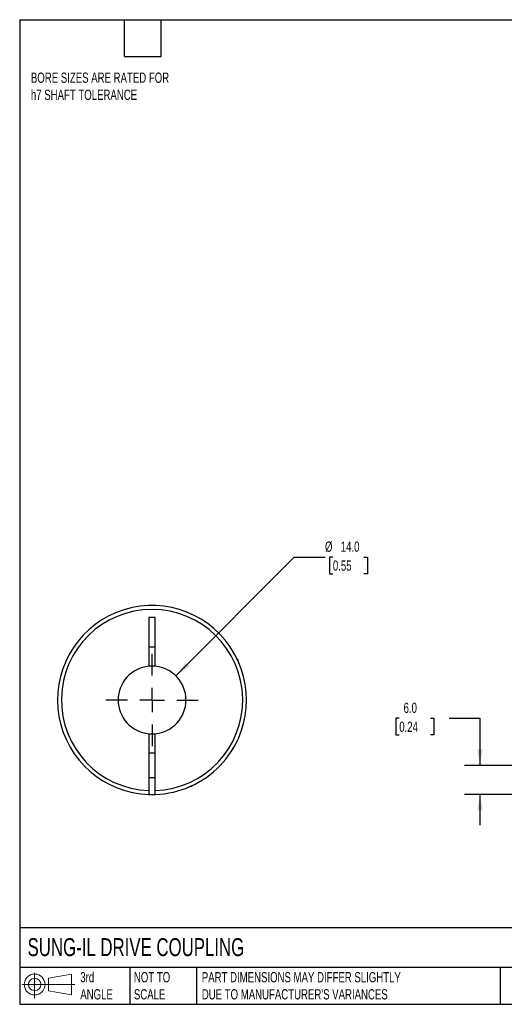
# Model space of a CAD drawing. Header units: millimetres. Extents: x 6 to 273, y 6 to 210.
# Tile 1 of 3: x 6 to 106, y 6 to 210. Entities that reach past the tile are written whole.
import ezdxf

# ---------------------------------------------------------------- set-up
doc = ezdxf.new("R2010")
doc.units = ezdxf.units.MM
doc.linetypes.add('SLD-Center', pattern=[19.05, 15.24, -1.27, 1.27, -1.27])
doc.linetypes.add('SLD-Solid', pattern=[0])
doc.layers.add('CENTER', color=40, linetype='SLD-Center')
doc.layers.add('SLD-DEFPOINTS', color=7, linetype='Continuous')
doc.layers.add('DIMENSIONS', color=140, linetype='SLD-Solid', lineweight=25)
doc.layers.add('TEXT', color=140, linetype='SLD-Solid', lineweight=25)
doc.styles.add('SLDTEXTSTYLE0', font='TXT', dxfattribs={"width": 0.7})
doc.dimstyles.new('SLDDIMSTYLE1', dxfattribs={"dimtxt": 2.158008, "dimasz": 3.302, "dimexe": 0, "dimexo": 0.0625, "dimgap": 0.539502, "dimtad": 0, "dimtih": 1, "dimtoh": 1, "dimdec": 1, "dimrnd": 1e-09, "dimzin": 4, "dimdsep": 46, "dimtxsty": 'SLDTEXTSTYLE0', "dimsah": 1, "dimcen": 0.09, "dimadec": 0, "dimazin": 1, "dimtfac": 1, "dimtdec": 1, "dimtmove": 0, "dimatfit": 0, "dimfxl": 0, "dimfrac": 2, "dimtolj": 1, "dimtzin": 12, "dimarcsym": 0})
doc.dimstyles.new('SLDDIMSTYLE4', dxfattribs={"dimtxt": 2.158008, "dimasz": 3.302, "dimexe": 0, "dimexo": 0.0625, "dimgap": 0.539502, "dimtad": 0, "dimtih": 1, "dimtoh": 1, "dimdec": 1, "dimrnd": 1e-09, "dimzin": 4, "dimdsep": 46, "dimtxsty": 'SLDTEXTSTYLE0', "dimsah": 1, "dimcen": 0, "dimadec": 0, "dimazin": 1, "dimtfac": 1, "dimtdec": 1, "dimtofl": 0, "dimtmove": 0, "dimatfit": 3, "dimfxl": 0, "dimfrac": 2, "dimtolj": 1, "dimtzin": 12, "dimarcsym": 0})

# ---------------------------------------------------------------- blocks, each defined once
blk = doc.blocks.new('Block11')
at = {"color": 7, "linetype": 'SLD-Solid', "lineweight": 18}
for p, q in [((2.59, 5.31), (2.59, 0)), ((5.48, 4.17), (10.18, 5.03)), ((5.48, 1.6), (5.48, 4.17)), ((10.18, 5.03), (10.18, 0.73)), ((0, 2.88), (10.87, 2.88)), ((5.48, 1.6), (10.18, 0.73))]:
    blk.add_line(p, q, dxfattribs=at)
for radius in [2.15, 1.29]:
    blk.add_circle((2.59, 2.88), radius, dxfattribs=at)
blk = doc.blocks.new('Block12')
at = {"layer": 'SLD-DEFPOINTS'}
blk.add_blockref('Block11', (0, 0), dxfattribs=at)
blk = doc.blocks.new('_D_1')
at = {"layer": 'DIMENSIONS'}
for p, q in [((84.65, 65.39), (83.92, 65.39)), ((83.92, 65.39), (83.92, 61.96)), ((91.06, 65.39), (91.78, 65.39)), ((91.78, 65.39), (91.78, 61.96)), ((94.95, 65.39), (101.3, 65.39)), ((101.3, 65.39), (101.3, 55.65)), ((83.92, 61.96), (84.65, 61.96)), ((91.78, 61.96), (91.06, 61.96)), ((110.73, 55.65), (98.13, 55.65)), ((113.27, 49.66), (98.13, 49.66)), ((101.3, 49.66), (101.3, 43.31))]:
    blk.add_line(p, q, dxfattribs=at)
for points in [[(101.3, 55.65), (101.81, 58.95), (100.79, 58.95)], [(101.3, 49.66), (100.79, 46.36), (101.81, 46.36)]]:
    blk.add_solid(points, dxfattribs=at)
at = {"layer": 'DIMENSIONS', "char_height": 2.117, "attachment_point": 1, "style": 'SLDTEXTSTYLE0'}
for s, insert in [('6.0', (85.54, 68.6)), ('0.24', (84.65, 64.69))]:
    blk.add_mtext(s, dxfattribs=dict(at, insert=insert))
blk = doc.blocks.new('_D_8')
at = {"layer": 'DIMENSIONS'}
for p, q in [((38.59, 74.12), (62.98, 98.65)), ((62.98, 98.65), (69.33, 98.65)), ((70.95, 98.65), (70.23, 98.65)), ((70.23, 98.65), (70.23, 95.22)), ((77.37, 98.65), (78.09, 98.65)), ((78.09, 98.65), (78.09, 95.22)), ((70.23, 95.22), (70.95, 95.22)), ((78.09, 95.22), (77.37, 95.22))]:
    blk.add_line(p, q, dxfattribs=at)
blk.add_solid([(38.59, 74.12), (41.28, 76.1), (40.56, 76.82)], dxfattribs=at)
at = {"layer": 'DIMENSIONS', "char_height": 2.117, "attachment_point": 1, "style": 'SLDTEXTSTYLE0'}
for s, insert in [('%%c', (69.33, 101.86)), ('14.0', (72.58, 101.86)), ('0.55', (70.95, 97.95))]:
    blk.add_mtext(s, dxfattribs=dict(at, insert=insert))
blk = doc.blocks.new('SW_CENTERMARKSYMBOL_2')
at = {"layer": 'CENTER', "color": 0}
for p, q in [((0, 5.08), (0, 9.54)), ((0, 0), (0, 2.54)), ((-5.08, 0), (-9.54, 0)), ((0, 0), (-2.54, 0)), ((0, 0), (0, -2.54)), ((0, 0), (2.54, 0)), ((5.08, 0), (9.54, 0)), ((0, -5.08), (0, -9.54))]:
    blk.add_line(p, q, dxfattribs=at)

msp = doc.modelspace()

# ---------------------------------------------------------------- linework, layer by layer
for p, q in [((34.3, 86.15), (33, 86.15)), ((33, 86.15), (33, 76.12)), ((34.3, 76.12), (34.3, 86.15)), ((33, 80.15), (34.3, 80.15)), ((51.45, 77.35), (51.25, 77.56)), ((51.45, 77.35), (51.35, 77.35)), ((51.45, 77.11), (51.45, 77.35)), ((33, 62.18), (33, 50.46)), ((34.3, 50.46), (34.3, 62.18)), ((34.3, 58.15), (33, 58.15)), ((47.69, 55.61), (47.79, 55.72)), ((33, 53.15), (34.3, 53.15)), ((41.62, 51.35), (41.85, 51.35)), ((41.85, 51.35), (42.06, 51.56)), ((41.85, 51.35), (41.85, 51.46))]:
    msp.add_line(p, q)
for radius, start, end in [(19.5, 316.1869, 268.0898), (18.7, 271.992, 268.008), (7, 95.328, 264.672), (7, 84.672, 95.328), (7, 275.328, 84.672), (7, 264.672, 275.328), (19.5, 271.9102, 316.1869), (19.5, 268.0898, 271.9102)]:
    msp.add_arc((33.65, 69.15), radius, start, end)
for points, knots in [([(50.1, 58.67), (50.17, 58.78), (50.33, 59.04), (50.54, 59.4), (50.73, 59.73), (50.86, 59.97), (50.94, 60.12), (50.95, 60.14), (50.95, 60.15)], [0, 0, 0, 0, 0.1249267, 0.3020311, 0.4790706, 0.6530965, 0.8270917, 1, 1, 1, 1]), ([(41.16, 51.15), (41.16, 51.15), (41.15, 51.15), (41.19, 51.17), (41.28, 51.2), (41.37, 51.24), (41.42, 51.27)], [0, 0, 0, 0, 0.091679, 0.389235, 0.687099, 1, 1, 1, 1]), ([(33, 50.46), (33, 50.36), (33, 50.25), (33, 50.06), (33, 49.97), (33, 49.75), (33, 49.66), (33, 49.66)], [0, 0, 0, 0, 0.25, 0.25, 0.5, 0.5, 1, 1, 1, 1]), ([(34.3, 49.66), (34.3, 49.66), (34.3, 49.68), (34.3, 49.76), (34.3, 49.82), (34.3, 50.04), (34.3, 50.25), (34.3, 50.46)], [0, 0, 0, 0, 0.25, 0.25, 0.5, 0.5, 1, 1, 1, 1])]:
    msp.add_open_spline(points, degree=3, knots=knots)
at = {"layer": 'TEXT'}
for p, q in [((6.35, 209.55), (273.05, 209.55)), ((6.35, 209.55), (6.35, 6.35)), ((27.94, 201.93), (27.94, 209.55)), ((35.56, 201.93), (35.56, 209.55)), ((27.94, 201.93), (35.56, 201.93)), ((273.05, 22.13), (6.35, 22.13)), ((273.05, 13.97), (6.35, 13.97)), ((29.04, 13.97), (29.04, 6.35)), ((42.84, 13.97), (42.84, 6.35)), ((105.48, 13.97), (105.48, 6.35)), ((6.35, 6.35), (273.05, 6.35))]:
    msp.add_line(p, q, dxfattribs=at)

# ---------------------------------------------------------------- block references
at = {"layer": 'CENTER'}
msp.add_blockref('SW_CENTERMARKSYMBOL_2', (33.65, 69.15), dxfattribs=at)
at = {"layer": 'SLD-DEFPOINTS'}
msp.add_blockref('Block12', (6.84, 7.55), dxfattribs=at)

# ---------------------------------------------------------------- texts
at = {"layer": 'TEXT', "attachment_point": 1, "style": 'SLDTEXTSTYLE0'}
for s, insert, char_height in [('BORE SIZES ARE RATED FOR^Jh7 SHAFT TOLERANCE', (8.66, 198.64), 2.1167), ('SUNG-IL DRIVE COUPLING', (7.97, 20), 3.7042), ('3rd^JANGLE', (18.85, 13), 2.117), ('NOT TO^JSCALE', (29.91, 13), 2.1167), ("PART DIMENSIONS MAY DIFFER SLIGHTLY ^JDUE TO MANUFACTURER'S VARIANCES", (43.91, 13), 2.1167)]:
    msp.add_mtext(s, dxfattribs=dict(at, insert=insert, char_height=char_height))

# ---------------------------------------------------------------- dimensions: what is measured, and where the dimension line sits
at = {"layer": 'DIMENSIONS'}
dim = msp.add_diameter_dim_2p(p1=(28.72, 64.19), p2=(38.59, 74.12), dimstyle='SLDDIMSTYLE4', dxfattribs=at)
dim.commit()
dim.dimension.update_dxf_attribs({"geometry": '_D_8', "text_midpoint": (74.16, 98.65), "dimtype": 163})
dim = msp.add_linear_dim(base=(101.3, 55.65), p1=(114.54, 49.66), p2=(112, 55.65), angle=90, dimstyle='SLDDIMSTYLE1', dxfattribs=at)
dim.commit()
dim.dimension.update_dxf_attribs({"geometry": '_D_1', "text_midpoint": (101.3, 65.39), "dimtype": 160})

doc.saveas('drawing.dxf')
